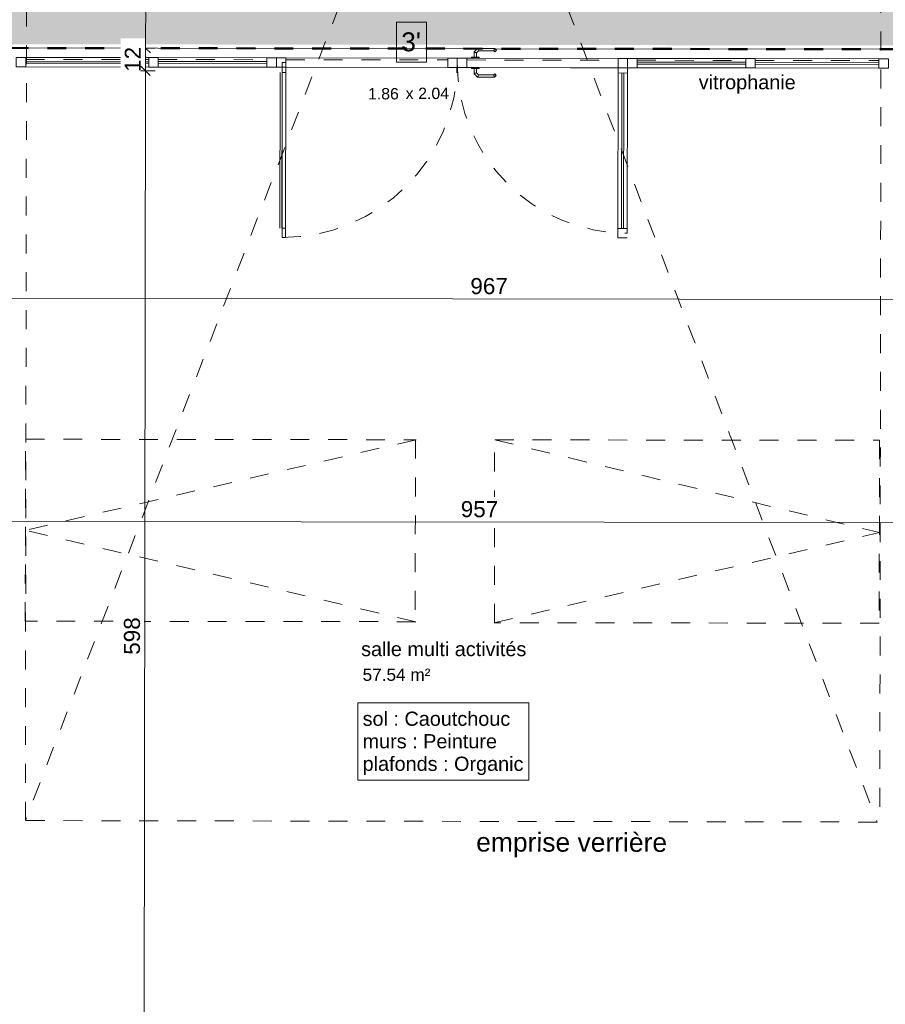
# Model space of a CAD drawing. Header units: metres. Extents: x 107 to 154, y -7 to 138.
# Tile 29 of 62: x 123.38 to 127.95, y 114.08 to 119.29. Entities that reach past the tile are written whole.
import ezdxf

# ---------------------------------------------------------------- set-up
doc = ezdxf.new("R2010")
doc.units = ezdxf.units.M
for name, pattern in [('Caché', [0.003, 0.002, -0.001]), ('Projeté', [0.003969, 0.002381, -0.001587]), ('Tiret', [0.0025, 0.00125, -0.00125])]:
    doc.linetypes.add(name, pattern=pattern)
for name, color, linetype, lineweight in [('A-ANNO-DIMS', 7, 'Continuous', 20), ('A-ANNO-DIMS-50', 7, 'Continuous', 20), ('A-AREA-IDEN', 7, 'Continuous', 20), ('A-DETL-GENF', 7, 'Continuous', 18), ('A-DETL-HDLN', 7, 'Caché', 18), ('A-DOOR', 7, 'Continuous', 18), ('A-DOOR-IDEN', 7, 'Continuous', 20), ('A-FLOR', 7, 'Continuous', 18), ('A-GLAZ-CURT', 7, 'Continuous', 18), ('A-GLAZ-CWMG', 7, 'Continuous', 18), ('G-ANNO-TEXT', 7, 'Continuous', 20)]:
    doc.layers.add(name, color=color, linetype=linetype, lineweight=lineweight)
doc.layers.add('A-AREA', color=9, linetype='Tiret', lineweight=18, true_color=0x808080)
doc.layers.add('A-DETL', color=7, linetype='Continuous', lineweight=18, true_color=0x00a600)
doc.styles.add('Arial_11', font='arial.ttf', dxfattribs={"height": 0.0012})
doc.styles.add('Arial_3', font='arial.ttf', dxfattribs={"height": 0.065})
doc.styles.add('Arial_4', font='arial.ttf', dxfattribs={"height": 0.075})
doc.styles.add('Arial_5', font='arial.ttf', dxfattribs={"height": 0.085})
doc.styles.add('Arial_6', font='arial.ttf', dxfattribs={"height": 0.1})
doc.styles.add('Arial_9', font='arial.ttf', dxfattribs={"height": 0.06})
doc.dimstyles.new('GRZRIG_Cotes_linéaires_-Arial_1_7_op', dxfattribs={"dimscale": 0.3048, "dimtxt": 0.086722, "dimasz": 0.164042, "dimexe": 0.082021, "dimexo": 0.0625, "dimgap": 8.2021e-05, "dimtad": 1, "dimdec": 0, "dimlfac": 100, "dimzin": 0, "dimdsep": 46, "dimtxsty": 'Arial_5', "dimblk1": 'OBLIQUE', "dimblk2": 'OBLIQUE', "dimsah": 1, "dimcen": 0.09, "dimdle": 0.082021, "dimazin": 0, "dimtfac": 1, "dimtdec": 4, "dimtix": 1, "dimtmove": 0, "dimatfit": 3, "dimfxl": 0.164042, "dimfxlon": 1, "dimtvp": 1, "dimtfill": 1, "dimtolj": 1, "dimtzin": 0, "dimarcsym": 2})

# ---------------------------------------------------------------- blocks, each defined once
blk = doc.blocks.new('Meneau rectangulaire - HT 100x50 Int anthracite 2-5382332-DCE-R-1 Proj 50')
at = {"layer": 'A-GLAZ-CWMG'}
for p, q in [((127.2674, 119.0867), (127.9208, 119.0857)), ((127.2673, 119.0367), (127.9207, 119.0357))]:
    blk.add_line(p, q, dxfattribs=at)
blk = doc.blocks.new('Meneau rectangulaire - HT 100x50 Int anthracite 2-5382344-DCE-R-1 Proj 50')
at = {"layer": 'A-GLAZ-CWMG'}
for p, q in [((126.6424, 119.0876), (127.2174, 119.0867)), ((126.6423, 119.0376), (127.2173, 119.0367))]:
    blk.add_line(p, q, dxfattribs=at)
blk = doc.blocks.new('Meneau rectangulaire - HT 100x50 Int anthracite 2-5382347-DCE-R-1 Proj 50')
at = {"layer": 'A-GLAZ-CWMG'}
for p, q in [((124.1111, 119.0913), (124.6861, 119.0905)), ((124.1111, 119.0413), (124.6861, 119.0405))]:
    blk.add_line(p, q, dxfattribs=at)
blk = doc.blocks.new('Meneau rectangulaire - HT 100x50 Int anthracite 2-5382285-DCE-R-1 Proj 50')
at = {"layer": 'A-GLAZ-CWMG'}
for p, q in [((123.411, 119.0923), (124.0611, 119.0914)), ((123.4109, 119.0423), (124.0611, 119.0414))]:
    blk.add_line(p, q, dxfattribs=at)
blk = doc.blocks.new('Panneau système - Vitré _vitro-4907764-DCE-R-1 Proj 50')
at = {"layer": 'A-GLAZ-CURT'}
for p, q in [((-0.3267, 0.005), (0.3267, 0.005)), ((-0.3267, -0.005), (-0.3267, 0.005)), ((0.3267, -0.005), (0.3267, 0.005)), ((0.3267, -0.005), (-0.3267, -0.005))]:
    blk.add_line(p, q, dxfattribs=at)
blk = doc.blocks.new('Panneau système - Vitré _vitro-4956970-DCE-R-1 Proj 50')
at = {"layer": 'A-GLAZ-CURT'}
for p, q in [((-0.2875, 0.005), (0.2875, 0.005)), ((-0.2875, -0.005), (-0.2875, 0.005)), ((0.2875, -0.005), (0.2875, 0.005)), ((0.2875, -0.005), (-0.2875, -0.005))]:
    blk.add_line(p, q, dxfattribs=at)
blk = doc.blocks.new('Panneau système - Vitré _vitro-4907768-DCE-R-1 Proj 50')
at = {"layer": 'A-GLAZ-CURT'}
for p, q in [((-0.3251, 0.005), (0.3251, 0.005)), ((-0.3251, -0.005), (-0.3251, 0.005)), ((0.3251, -0.005), (0.3251, 0.005)), ((0.3251, -0.005), (-0.3251, -0.005))]:
    blk.add_line(p, q, dxfattribs=at)
blk = doc.blocks.new('Meneau rectangulaire - 50x50 Int anthracite-4907758-DCE-R-1 Proj 50')
at = {"layer": 'A-GLAZ-CWMG'}
for p, q in [((0.025, 0.025), (-0.025, 0.025)), ((-0.025, 0.025), (-0.025, -0.025)), ((0.025, 0.025), (0.025, -0.025)), ((-0.025, -0.025), (0.025, -0.025))]:
    blk.add_line(p, q, dxfattribs=at)
blk = doc.blocks.new('Meneau rectangulaire - 50x50 Int anthracite-V87-DCE-R-1 Proj 50')
at = {"layer": 'A-GLAZ-CWMG'}
for p, q in [((0.025, 0.025), (-0.025, 0.025)), ((0.025, 0.025), (0.025, -0.025)), ((-0.025, -0.025), (0.025, -0.025))]:
    blk.add_line(p, q, dxfattribs=at)
blk = doc.blocks.new('Meneau rectangulaire - 50x50 Int anthracite-V88-DCE-R-1 Proj 50')
at = {"layer": 'A-GLAZ-CWMG'}
for p, q in [((0.025, 0.025), (-0.025, 0.025)), ((-0.025, 0.025), (-0.025, -0.025)), ((-0.025, -0.025), (0.025, -0.025))]:
    blk.add_line(p, q, dxfattribs=at)
blk = doc.blocks.new('OMD_1PV 2V - PV 2V 90_90 ANTHRACITE-4957008-DCE-R-1 Proj 50')
at = {"layer": 'A-DOOR'}
for p, q in [((-0.9281, 0.925), (-0.8781, 0.925)), ((-0.9281, 0.9), (-0.9281, 0)), ((-0.8781, 0.925), (-0.8781, 0)), ((0.8781, 0), (0.8781, 0.925)), ((0.8781, 0.925), (0.8969, 0.925)), ((0.8969, 0.925), (0.8969, 0)), ((-0.8781, 0.875), (-0.9281, 0.875)), ((-0.9081, 0.875), (-0.9081, 0.0525)), ((-0.8981, 0.875), (-0.8981, 0.0525)), ((0.8969, 0.875), (0.8781, 0.875)), ((0.8981, 0.875), (0.8981, 0.0525)), ((0.9081, 0.875), (0.9081, 0.0525)), ((-0.8781, 0.0525), (-0.9281, 0.0525)), ((-0.2257, 0.076), (-0.2345, 0.0671)), ((-0.2345, 0.0671), (-0.226, 0.0587)), ((-0.2207, 0.064), (-0.226, 0.0587)), ((-0.1356, 0.076), (-0.2257, 0.076)), ((-0.1406, 0.064), (-0.2207, 0.064)), ((-0.1291, 0.0525), (-0.1406, 0.064)), ((-0.1171, 0.0575), (-0.1356, 0.076)), ((-0.1291, 0.03), (-0.1291, 0.0525)), ((-0.1171, 0.03), (-0.1171, 0.0575)), ((0.8969, 0.0525), (0.8781, 0.0525)), ((-0.8781, 0.025), (-0.9281, 0.025)), ((-0.9281, 0.025), (-0.9281, -0.025)), ((-0.8781, 0.025), (-0.6262, 0.025)), ((-0.8781, -0.025), (-0.8781, 0.025)), ((-0.1431, 0.025), (-0.8781, 0.025)), ((-0.1431, 0.03), (-0.1031, 0.03)), ((-0.1431, 0.03), (-0.1431, 0.025)), ((-0.1031, 0.025), (-0.1431, 0.025)), ((-0.1031, 0.025), (-0.1031, 0.03)), ((-0.0781, 0.025), (-0.1031, 0.025)), ((-0.0781, 0.025), (-0.0781, -0.025)), ((-0.0281, 0.025), (-0.0781, 0.025)), ((-0.0281, -0.025), (-0.0281, 0.025)), ((0.0219, 0.025), (-0.0281, 0.025)), ((-0.0281, 0.025), (-0.0281, -0.025)), ((0.0219, -0.025), (0.0219, 0.025)), ((0.8781, 0.025), (0.0219, 0.025)), ((0.8781, 0.025), (0.8781, -0.025)), ((0.9281, 0.025), (0.8781, 0.025)), ((0.9281, -0.025), (0.9281, 0.025)), ((-0.9281, -0.025), (-0.8781, -0.025)), ((-0.8781, -0.025), (-0.1431, -0.025)), ((-0.1431, -0.025), (-0.1031, -0.025)), ((-0.1431, -0.03), (-0.1431, -0.025)), ((-0.1031, -0.03), (-0.1431, -0.03)), ((-0.1291, -0.03), (-0.1291, -0.0527)), ((-0.1171, -0.0577), (-0.1171, -0.03)), ((-0.1031, -0.03), (-0.1031, -0.025)), ((-0.1031, -0.025), (-0.0781, -0.025)), ((-0.0781, -0.025), (-0.0281, -0.025)), ((-0.0281, -0.025), (0.0219, -0.025)), ((0.0219, -0.025), (0.8781, -0.025)), ((0.8969, 0), (0.8781, 0)), ((0.8781, -0.025), (0.9281, -0.025)), ((-0.226, -0.0587), (-0.2345, -0.0672)), ((-0.2345, -0.0672), (-0.2256, -0.076)), ((-0.2207, -0.064), (-0.226, -0.0587)), ((-0.2256, -0.076), (-0.1355, -0.076)), ((-0.1405, -0.064), (-0.2207, -0.064)), ((-0.1291, -0.0527), (-0.1405, -0.064)), ((-0.1355, -0.076), (-0.1171, -0.0577))]:
    blk.add_line(p, q, dxfattribs=at)
at = {"layer": 'A-DOOR', "linetype": 'Tiret'}
for centre, radius, start, end in [((-0.9281, 0), 0.9, 360, 90), ((0.8969, 0), 0.925, 90, 180)]:
    blk.add_arc(centre, radius, start, end, dxfattribs=at)
at = {"layer": 'A-DOOR'}
for points in [[(-0.2257, 0.076), (-0.2251, 0.0747), (-0.224, 0.072), (-0.2223, 0.0679), (-0.2212, 0.0653), (-0.2207, 0.064)], [(-0.1356, 0.076), (-0.1362, 0.0747), (-0.1373, 0.072), (-0.139, 0.0679), (-0.1401, 0.0653), (-0.1406, 0.064)], [(-0.1171, 0.0575), (-0.1184, 0.0569), (-0.1211, 0.0558), (-0.1252, 0.0541), (-0.1278, 0.053), (-0.1291, 0.0525)], [(-0.2207, -0.064), (-0.2212, -0.0653), (-0.2223, -0.068), (-0.224, -0.0721), (-0.2251, -0.0747), (-0.2256, -0.076)], [(-0.1405, -0.064), (-0.1399, -0.0653), (-0.1388, -0.068), (-0.1371, -0.0721), (-0.136, -0.0747), (-0.1355, -0.076)], [(-0.1291, -0.0527), (-0.1278, -0.0532), (-0.1252, -0.0543), (-0.1211, -0.056), (-0.1184, -0.0571), (-0.1171, -0.0577)]]:
    blk.add_open_spline(points, degree=3, dxfattribs=at)
blk = doc.blocks.new('DIMBLOCK25-DCE-R-1 Proj 50')
at = {"layer": 'A-ANNO-DIMS-50'}
for p, q in [((121.0249, 116.6415), (121.0249, 116.6915)), ((121.0249, 116.6415), (121.0499, 116.6664)), ((130.5921, 116.6297), (130.5922, 116.6797)), ((130.5921, 116.6297), (130.6172, 116.6546)), ((121.0249, 116.6415), (120.9998, 116.6165)), ((121.0249, 116.6415), (121.0248, 116.6165)), ((121.0249, 116.6415), (130.5921, 116.6297)), ((130.5921, 116.6297), (130.5671, 116.6047)), ((130.5921, 116.6297), (130.5921, 116.6047))]:
    blk.add_line(p, q, dxfattribs=at)
at = {"layer": 'A-ANNO-DIMS-50', "color": 0, "insert": (125.7106, 116.7461), "char_height": 0.085, "width": 0.23535, "attachment_point": 1, "rotation": 359.9294, "line_spacing_factor": 0.941778, "style": 'Arial_5', "bg_fill": 3, "box_fill_scale": 1.25, "bg_fill_color": 256, "bg_fill_true_color": 13158600, "bg_fill_transparency": 0}
blk.add_mtext('957', dxfattribs=at)
blk = doc.blocks.new('_Oblique')
at = {"color": 0, "linetype": 'ByBlock', "lineweight": -2}
blk.add_line((-0.5, -0.5), (0.5, 0.5), dxfattribs=at)
blk = doc.blocks.new('DIMBLOCK37-DCE-R-1 Proj 50')
at = {"layer": 'A-ANNO-DIMS-50'}
for p, q in [((121.0249, 117.8222), (120.9999, 117.7973)), ((121.0249, 117.8222), (121.05, 117.8472)), ((121.0249, 117.8222), (121.025, 117.8472)), ((130.6936, 117.808), (121.0249, 117.8222)), ((121.0249, 117.8222), (121.0249, 117.7722)), ((130.6936, 117.808), (130.6686, 117.7831)), ((130.6936, 117.808), (130.7187, 117.833)), ((130.6936, 117.808), (130.6937, 117.833)), ((130.6936, 117.808), (130.6936, 117.758))]:
    blk.add_line(p, q, dxfattribs=at)
at = {"layer": 'A-ANNO-DIMS-50', "color": 0, "insert": (125.7614, 117.9257), "char_height": 0.085, "width": 0.23535, "attachment_point": 1, "rotation": 359.9159, "line_spacing_factor": 0.941778, "style": 'Arial_5', "bg_fill": 3, "box_fill_scale": 1.25, "bg_fill_color": 256, "bg_fill_true_color": 13158600, "bg_fill_transparency": 0}
blk.add_mtext('967', dxfattribs=at)
blk = doc.blocks.new('DIMBLOCK72-DCE-R-1 Proj 50')
at = {"layer": 'A-ANNO-DIMS-50'}
for p, q in [((124.0613, 130.306), (124.0363, 130.3061)), ((124.0613, 130.306), (124.0364, 130.3311)), ((124.0614, 130.331), (124.045, 119.1414)), ((124.0613, 130.306), (124.0863, 130.281)), ((124.0613, 130.306), (126.2235, 130.3029)), ((124.045, 119.1414), (124.02, 119.1664)), ((124.045, 119.1414), (124.02, 119.1414)), ((124.045, 119.1414), (124.0699, 119.1164)), ((124.045, 119.1414), (124.095, 119.1413))]:
    blk.add_line(p, q, dxfattribs=at)
at = {"layer": 'A-ANNO-DIMS-50', "color": 0, "insert": (123.9428, 124.593), "char_height": 0.085, "width": 0.3138, "attachment_point": 1, "rotation": 90, "line_spacing_factor": 0.941778, "style": 'Arial_5', "bg_fill": 3, "box_fill_scale": 1.25, "bg_fill_color": 256, "bg_fill_true_color": 13158600, "bg_fill_transparency": 0}
blk.add_mtext('1116', dxfattribs=at)
blk = doc.blocks.new('DIMBLOCK73-DCE-R-1 Proj 50')
at = {"layer": 'A-ANNO-DIMS-50'}
for p, q in [((124.045, 119.1414), (124.02, 119.1664)), ((124.045, 119.1414), (124.02, 119.1414)), ((124.045, 119.1414), (124.0448, 119.0214)), ((124.045, 119.1414), (124.0699, 119.1164)), ((124.045, 119.1414), (124.095, 119.1413)), ((124.0448, 119.0214), (124.0198, 119.0464)), ((124.0448, 119.0214), (124.0198, 119.0214)), ((124.0448, 119.0214), (124.0697, 118.9964)), ((124.0448, 119.0214), (124.0948, 119.0213))]:
    blk.add_line(p, q, dxfattribs=at)
at = {"layer": 'A-ANNO-DIMS-50', "color": 0, "insert": (123.9345, 119.016), "char_height": 0.085, "width": 0.1569, "attachment_point": 1, "rotation": 90, "line_spacing_factor": 0.941778, "style": 'Arial_5', "bg_fill": 3, "box_fill_scale": 1.25, "bg_fill_color": 256, "bg_fill_true_color": 13158600, "bg_fill_transparency": 0}
blk.add_mtext('12', dxfattribs=at)
blk = doc.blocks.new('DIMBLOCK74-DCE-R-1 Proj 50')
at = {"layer": 'A-ANNO-DIMS-50'}
for p, q in [((124.0448, 119.0214), (124.0198, 119.0464)), ((124.0448, 119.0214), (124.0198, 119.0214)), ((124.0448, 119.0214), (124.036, 113.0414)), ((124.0448, 119.0214), (124.0697, 118.9964)), ((124.0448, 119.0214), (124.0948, 119.0213)), ((124.036, 113.0414), (124.011, 113.0664)), ((124.036, 113.0414), (124.011, 113.0414)), ((124.036, 113.0414), (124.061, 113.0164)), ((124.036, 113.0414), (124.086, 113.0413))]:
    blk.add_line(p, q, dxfattribs=at)
at = {"layer": 'A-ANNO-DIMS-50', "color": 0, "insert": (123.93, 115.9333), "char_height": 0.085, "width": 0.23535, "attachment_point": 1, "rotation": 90, "line_spacing_factor": 0.941778, "style": 'Arial_5', "bg_fill": 3, "box_fill_scale": 1.25, "bg_fill_color": 256, "bg_fill_true_color": 13158600, "bg_fill_transparency": 0}
blk.add_mtext('598', dxfattribs=at)
blk = doc.blocks.new('OMD_Etiquette porte Pleine - dim vantail _ numéro-2609753-DCE-R-1 Proj 50')
at = {"layer": 'A-DOOR-IDEN', "insert": (0.00433, 0.00075), "char_height": 0.0012, "width": 0.000962, "attachment_point": 1, "style": 'Arial_11'}
blk.add_mtext('x', dxfattribs=at)

msp = doc.modelspace()

# ---------------------------------------------------------------- hatches: boundary and pattern name
at = {"layer": 'A-DETL-GENF', "true_color": 0xffbc9b}
h = msp.add_hatch(color=31, dxfattribs=at)
h.paths.add_polyline_path([(135.2461, 117.5678), (135.2472, 118.318), (136.1439, 118.3167), (136.162, 130.6295), (132.6261, 130.6347), (125.7625, 130.2851), (119.2785, 130.6345), (115.2399, 130.6404), (115.2211, 117.5919), (120.9046, 117.5849), (120.9069, 119.166), (130.7152, 119.1516), (130.7133, 117.5734), (134.9647, 117.5682)])
h.paths.add_polyline_path([(131.4853, 117.6065), (131.3926, 117.8061), (131.5786, 117.8058), (131.5328, 117.708)])
h.paths.add_polyline_path([(119.939, 117.6208), (119.8463, 117.8203), (120.0322, 117.82)])
h.paths.add_polyline_path([(135.4848, 130.1554), (135.2989, 130.1557), (135.3921, 130.3549)])
h.paths.add_polyline_path([(116.3398, 130.1835), (116.1539, 130.1838), (116.2472, 130.383), (116.2624, 130.3502)])

# ---------------------------------------------------------------- linework, layer by layer
at = {"layer": 'A-AREA'}
for p, q in [((123.411, 119.0823), (124.0611, 119.0814)), ((124.1111, 119.0813), (124.6861, 119.0805)), ((124.7861, 119.0803), (125.6424, 119.079)), ((125.7424, 119.0789), (126.5424, 119.0777)), ((126.6424, 119.0776), (127.2174, 119.0767)), ((127.2674, 119.0767), (127.9208, 119.0757))]:
    msp.add_line(p, q, dxfattribs=at)
at = {"layer": 'A-AREA-IDEN', "flags": 128}
msp.add_lwpolyline([(125.1668, 115.6783), (126.0703, 115.6783), (126.0703, 115.2708), (125.1668, 115.2708)], close=True, dxfattribs=at)
at = {"layer": 'A-DETL', "color": 43, "linetype": 'Projeté', "lineweight": 50, "true_color": 0xedb752}
msp.add_line((120.9256, 119.146), (130.709, 119.1316), dxfattribs=at)
at = {"layer": 'A-DETL-HDLN'}
for p, q in [((123.4091, 115.0561), (123.4264, 126.8561)), ((127.9432, 126.829), (123.4091, 115.0561)), ((123.4312, 126.8345), (127.9115, 115.0485)), ((127.9432, 126.829), (127.9255, 115.0518)), ((123.4087, 116.1106), (123.4099, 117.073)), ((125.4744, 117.0705), (123.4093, 116.5918)), ((123.4099, 117.073), (125.4744, 117.0705)), ((125.4711, 117.0705), (125.4699, 116.1081)), ((125.8884, 116.1027), (125.8896, 117.0701)), ((125.8903, 117.0699), (127.9238, 117.0675)), ((125.8903, 117.0699), (127.9232, 116.5794)), ((127.9238, 117.0675), (127.9226, 116.1002)), ((125.4732, 116.1081), (123.4093, 116.5918)), ((125.8873, 116.1027), (127.9232, 116.5794)), ((125.4732, 116.1081), (123.4087, 116.1106)), ((127.9226, 116.1002), (125.8873, 116.1027)), ((127.9115, 115.0485), (123.4091, 115.0561))]:
    msp.add_line(p, q, dxfattribs=at)
at = {"layer": 'A-DOOR-IDEN'}
msp.add_line((125.6642, 119.064), (125.664, 119.0647), dxfattribs=at)
at = {"layer": 'A-FLOR'}
for p, q in [((122.1509, 119.1442), (125.7988, 119.1388)), ((125.891, 119.1387), (129.1824, 119.1338))]:
    msp.add_line(p, q, dxfattribs=at)

# ---------------------------------------------------------------- block references
at = {"layer": 'A-DOOR', "rotation": 179.9158716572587}
msp.add_blockref('OMD_1PV 2V - PV 2V 90_90 ANTHRACITE-4957008-DCE-R-1 Proj 50', (125.6642, 119.064), dxfattribs=at)
at = {"layer": 'A-DOOR-IDEN', "xscale": 49.99999999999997, "yscale": 49.99999999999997, "zscale": 49.99999999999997}
msp.add_blockref('OMD_Etiquette porte Pleine - dim vantail _ numéro-2609753-DCE-R-1 Proj 50', (125.2026, 118.895), dxfattribs=at)
at = {"layer": 'A-GLAZ-CURT', "rotation": 179.9158716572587}
for name, p in [('Panneau système - Vitré _vitro-4907768-DCE-R-1 Proj 50', (123.736, 119.0668)), ('Panneau système - Vitré _vitro-4956970-DCE-R-1 Proj 50', (124.3986, 119.0659)), ('Panneau système - Vitré _vitro-4956970-DCE-R-1 Proj 50', (126.9298, 119.0622)), ('Panneau système - Vitré _vitro-4907764-DCE-R-1 Proj 50', (127.5941, 119.0612))]:
    msp.add_blockref(name, p, dxfattribs=at)
at = {"layer": 'A-GLAZ-CWMG', "extrusion": (0, 0, -1), "rotation": 0.08412834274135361}
for name, p in [('Meneau rectangulaire - 50x50 Int anthracite-4907758-DCE-R-1 Proj 50', (-123.3859, 119.0674)), ('Meneau rectangulaire - 50x50 Int anthracite-4907758-DCE-R-1 Proj 50', (-124.0861, 119.0663)), ('Meneau rectangulaire - 50x50 Int anthracite-V87-DCE-R-1 Proj 50', (-124.7111, 119.0654)), ('Meneau rectangulaire - 50x50 Int anthracite-V88-DCE-R-1 Proj 50', (-126.6173, 119.0626)), ('Meneau rectangulaire - 50x50 Int anthracite-4907758-DCE-R-1 Proj 50', (-127.2423, 119.0617)), ('Meneau rectangulaire - 50x50 Int anthracite-4907758-DCE-R-1 Proj 50', (-127.9458, 119.0607))]:
    msp.add_blockref(name, p, dxfattribs=at)
at = {"layer": 'A-GLAZ-CWMG'}
for name in ['Meneau rectangulaire - HT 100x50 Int anthracite 2-5382285-DCE-R-1 Proj 50', 'Meneau rectangulaire - HT 100x50 Int anthracite 2-5382347-DCE-R-1 Proj 50', 'Meneau rectangulaire - HT 100x50 Int anthracite 2-5382344-DCE-R-1 Proj 50', 'Meneau rectangulaire - HT 100x50 Int anthracite 2-5382332-DCE-R-1 Proj 50']:
    msp.add_blockref(name, (0, 0), dxfattribs=at)

# ---------------------------------------------------------------- texts
at = {"layer": 'A-AREA-IDEN', "char_height": 0.075, "attachment_point": 1, "style": 'Arial_4'}
for s, insert, width in [('salle multi activités', (125.184, 116.001), 1.054219), ('sol : Caoutchouc', (125.1918, 115.6324), 0.945991), ('murs : Peinture', (125.1918, 115.5134), 0.869831), ('plafonds : Organic', (125.1918, 115.3943), 1.030168)]:
    msp.add_mtext(s, dxfattribs=dict(at, insert=insert, width=width))
at = {"layer": 'A-AREA-IDEN', "color": 251, "true_color": 0x505050, "insert": (125.1918, 115.8603), "char_height": 0.065, "width": 0.428903, "attachment_point": 1, "style": 'Arial_3'}
msp.add_mtext('57.54 m²', dxfattribs=at)
at = {"layer": 'A-DOOR-IDEN', "char_height": 0.06, "width": 0.212447, "attachment_point": 1, "style": 'Arial_9'}
for s, insert in [('1.86', (125.2202, 118.9305)), ('2.04', (125.4855, 118.9324))]:
    msp.add_mtext(s, dxfattribs=dict(at, insert=insert))
at = {"layer": 'G-ANNO-TEXT', "insert": (126.9685, 118.9994), "char_height": 0.075, "width": 0.649367, "attachment_point": 1, "rotation": 359.9159, "style": 'Arial_4'}
msp.add_mtext('vitrophanie ', dxfattribs=at)
at = {"layer": 'G-ANNO-TEXT', "insert": (125.7535, 114.9924), "char_height": 0.1, "width": 1.302742, "attachment_point": 1, "rotation": 359.9159, "style": 'Arial_6', "bg_fill": 3, "box_fill_scale": 1.25, "bg_fill_color": 256, "bg_fill_true_color": 13158600, "bg_fill_transparency": 0}
msp.add_mtext(' emprise verrière', dxfattribs=at)

# ---------------------------------------------------------------- next in the draw order: dimensions: what is measured, and where the dimension line sits
at = {"layer": 'A-ANNO-DIMS'}
for base, p1, p2, angle, override, picture, middle in [((124.045, 119.1414), (126.2235, 130.3029), (124.095, 119.1413), 89.9159, {"dimpost": '<>', "dimfxl": 11.362703}, 'DIMBLOCK72-DCE-R-1 Proj 50', (124.0097, 124.7238)), ((121.0249, 117.8222), (130.6936, 117.758), (121.0249, 117.7722), 359.9159, {"dimpost": '<>', "dimfxl": 9.668698}, 'DIMBLOCK37-DCE-R-1 Proj 50', (125.8594, 117.8586)), ((130.5921, 116.6297), (121.0249, 116.6915), (130.5922, 116.6797), 359.9294, {"dimpost": '<>', "dimfxl": 9.567257}, 'DIMBLOCK25-DCE-R-1 Proj 50', (125.8085, 116.679))]:
    dim = msp.add_linear_dim(base=base, p1=p1, p2=p2, angle=angle, dimstyle='GRZRIG_Cotes_linéaires_-Arial_1_7_op', override=override, dxfattribs=at)
    dim.commit()
    dim.dimension.update_dxf_attribs({"geometry": picture, "text_midpoint": middle})

# ---------------------------------------------------------------- next in the draw order: linework, layer by layer
at = {"layer": 'A-DOOR-IDEN', "flags": 128}
msp.add_lwpolyline([(125.3707, 119.2789), (125.5297, 119.2789), (125.5297, 119.0669), (125.3707, 119.0669)], close=True, dxfattribs=at)

# ---------------------------------------------------------------- next in the draw order: texts
at = {"layer": 'A-DOOR-IDEN', "insert": (125.3957, 119.225), "char_height": 0.1, "width": 0.12827, "attachment_point": 1, "style": 'Arial_6'}
msp.add_mtext("3'", dxfattribs=at)

# ---------------------------------------------------------------- next in the draw order: dimensions: what is measured, and where the dimension line sits
at = {"layer": 'A-ANNO-DIMS'}
dim = msp.add_linear_dim(base=(124.0448, 119.0214), p1=(124.095, 119.1413), p2=(124.0948, 119.0213), angle=89.9159, dimstyle='GRZRIG_Cotes_linéaires_-Arial_1_7_op', override={"dimpost": '<>', "dimfxl": 0.12}, dxfattribs=at)
dim.commit()
dim.dimension.update_dxf_attribs({"geometry": 'DIMBLOCK73-DCE-R-1 Proj 50', "text_midpoint": (124.0022, 119.0815)})

# ---------------------------------------------------------------- next in the draw order: dimensions: what is measured, and where the dimension line sits
dim = msp.add_linear_dim(base=(124.036, 113.0414), p1=(124.0948, 119.0213), p2=(124.086, 113.0413), angle=89.9159, dimstyle='GRZRIG_Cotes_linéaires_-Arial_1_7_op', override={"dimpost": '<>', "dimfxl": 5.979996}, dxfattribs=at)
dim.commit()
dim.dimension.update_dxf_attribs({"geometry": 'DIMBLOCK74-DCE-R-1 Proj 50', "text_midpoint": (123.997, 116.0315)})

doc.saveas('drawing.dxf')
